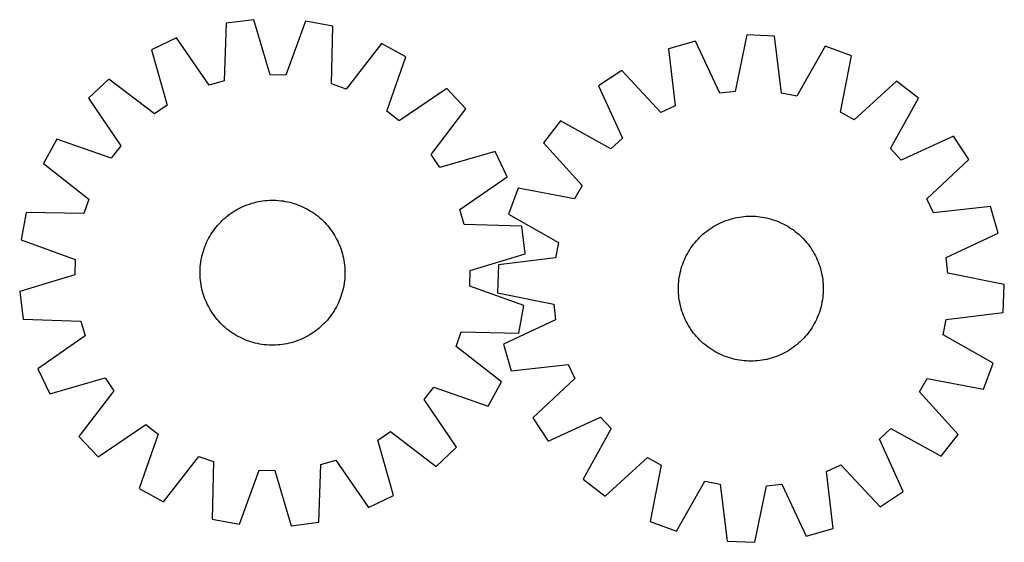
# Model space of a CAD drawing. Header units: millimetres. Extents: x 7 to 1493, y 7 to 2993.
# Tile 9 of 14: x 31 to 575, y 2702 to 2991. Entities that reach past the tile are written whole.
import ezdxf

# ---------------------------------------------------------------- set-up
doc = ezdxf.new("R2010")
doc.units = ezdxf.units.MM
doc.layers.add('CUT', color=7, linetype='CONTINUOUS', true_color=0x000000)

msp = doc.modelspace()

# ---------------------------------------------------------------- linework, layer by layer
at = {"layer": 'CUT'}
for p, q in [((145.349933, 2988.785117), (144.283697, 2957.038655)), ((160.608094, 2990.764776), (145.349933, 2988.785117)), ((169.740494, 2960.341528), (160.608094, 2990.764776)), ((189.135711, 2989.964192), (178.311463, 2960.100997)), ((204.258833, 2987.131928), (189.135711, 2989.964192)), ((203.54296, 2955.375633), (204.258833, 2987.131928)), ((117.971163, 2980.731), (104.071537, 2974.133201)), ((136.057892, 2954.618838), (117.971163, 2980.731)), ((432.866523, 2982.328016), (426.515395, 2951.205067)), ((448.24105, 2981.732648), (432.866523, 2982.328016)), ((452.166337, 2950.211752), (448.24105, 2981.732648)), ((231.142814, 2977.555009), (211.620108, 2952.498299)), ((244.650541, 2970.188065), (231.142814, 2977.555009)), ((404.527393, 2978.957624), (389.72137, 2974.772862)), ((389.72137, 2974.772862), (393.298609, 2943.210573)), ((418.001056, 2950.192451), (404.527393, 2978.957624)), ((476.234673, 2976.180808), (460.576871, 2948.543732)), ((490.672738, 2970.86359), (476.234673, 2976.180808)), ((104.071537, 2974.133201), (112.867683, 2943.611036)), ((234.156471, 2940.20725), (244.650541, 2970.188065)), ((484.665416, 2939.672456), (490.672738, 2970.86359)), ((178.311463, 2960.100997), (169.740494, 2960.341528)), ((363.810764, 2962.810156), (351.022562, 2954.254899)), ((385.513906, 2939.616442), (363.810764, 2962.810156)), ((80.52164, 2958.012775), (69.341142, 2947.442675)), ((105.792243, 2938.76774), (80.52164, 2958.012775)), ((144.283697, 2957.038655), (136.057892, 2954.618838)), ((211.620108, 2952.498299), (203.54296, 2955.375633)), ((267.259295, 2952.772267), (240.94915, 2934.974767)), ((277.829395, 2941.591769), (267.259295, 2952.772267)), ((351.022562, 2954.254899), (364.178002, 2925.342806)), ((515.580642, 2956.932972), (492.148862, 2935.487076)), ((527.668947, 2947.414388), (515.580642, 2956.932972)), ((69.341142, 2947.442675), (87.138641, 2921.132529)), ((426.515395, 2951.205067), (418.001056, 2950.192451)), ((460.576871, 2948.543732), (452.166337, 2950.211752)), ((512.317054, 2919.606222), (527.668947, 2947.414388)), ((112.867683, 2943.611036), (105.792243, 2938.76774)), ((393.298609, 2943.210573), (385.513906, 2939.616442)), ((240.94915, 2934.974767), (234.156471, 2940.20725)), ((258.584361, 2916.321166), (277.829395, 2941.591769)), ((492.148862, 2935.487076), (484.665416, 2939.672456)), ((330.076791, 2934.870872), (320.558208, 2922.782567)), ((357.884958, 2919.518979), (330.076791, 2934.870872)), ((547.052974, 2926.468617), (518.140881, 2913.313177)), ((555.608232, 2913.680415), (547.052974, 2926.468617)), ((51.925344, 2924.83392), (44.558399, 2911.326194)), ((81.906158, 2914.33985), (51.925344, 2924.83392)), ((87.138641, 2921.132529), (81.906158, 2914.33985)), ((320.558208, 2922.782567), (342.004103, 2899.350787)), ((364.178002, 2925.342806), (357.884958, 2919.518979)), ((263.427656, 2909.245725), (258.584361, 2916.321166)), ((293.949821, 2918.041871), (263.427656, 2909.245725)), ((300.54762, 2904.142245), (293.949821, 2918.041871)), ((518.140881, 2913.313177), (512.317054, 2919.606222)), ((44.558399, 2911.326194), (69.615109, 2891.803488)), ((532.414518, 2891.977273), (555.608232, 2913.680415)), ((274.435459, 2886.055516), (300.54762, 2904.142245)), ((342.004103, 2899.350787), (337.818724, 2891.86734)), ((306.62759, 2897.874662), (301.310371, 2883.436597)), ((337.818724, 2891.86734), (306.62759, 2897.874662)), ((69.615109, 2891.803488), (66.737775, 2883.72634)), ((153.52906, 2887.148221), (154.668446, 2887.678133)), ((154.668446, 2887.678133), (155.823914, 2888.171996)), ((155.823914, 2888.171996), (156.994325, 2888.62932)), ((156.994325, 2888.62932), (158.178523, 2889.049656)), ((158.178523, 2889.049656), (159.375339, 2889.432587)), ((159.375339, 2889.432587), (160.583594, 2889.777737)), ((160.583594, 2889.777737), (161.802093, 2890.084764)), ((161.802093, 2890.084764), (163.029636, 2890.353365)), ((163.029636, 2890.353365), (164.265009, 2890.583276)), ((164.265009, 2890.583276), (165.506995, 2890.77427)), ((165.506995, 2890.77427), (166.754367, 2890.926157)), ((166.754367, 2890.926157), (168.005894, 2891.038789)), ((168.005894, 2891.038789), (169.260342, 2891.112054)), ((169.260342, 2891.112054), (170.516472, 2891.145879)), ((170.516472, 2891.145879), (171.773045, 2891.140232)), ((171.773045, 2891.140232), (173.02882, 2891.095117)), ((173.02882, 2891.095117), (174.282559, 2891.01058)), ((174.282559, 2891.01058), (175.533023, 2890.886704)), ((175.533023, 2890.886704), (176.77898, 2890.723611)), ((176.77898, 2890.723611), (178.019198, 2890.521462)), ((178.019198, 2890.521462), (179.252456, 2890.280457)), ((179.252456, 2890.280457), (180.477534, 2890.000832)), ((180.477534, 2890.000832), (181.693225, 2889.682866)), ((181.693225, 2889.682866), (182.898328, 2889.32687)), ((182.898328, 2889.32687), (184.091654, 2888.933197)), ((184.091654, 2888.933197), (185.272027, 2888.502235)), ((185.272027, 2888.502235), (186.438279, 2888.034409)), ((186.438279, 2888.034409), (187.589262, 2887.530181)), ((187.589262, 2887.530181), (188.723839, 2886.990048)), ((536.008648, 2884.192571), (532.414518, 2891.977273)), ((567.570938, 2887.769809), (536.008648, 2884.192571)), ((571.755699, 2872.963786), (567.570938, 2887.769809)), ((34.98148, 2884.442212), (32.149216, 2869.31909)), ((66.737775, 2883.72634), (34.98148, 2884.442212)), ((145.12405, 2881.681074), (146.095856, 2882.477693)), ((146.095856, 2882.477693), (147.092204, 2883.243393)), ((147.092204, 2883.243393), (148.112112, 2883.977419)), ((148.112112, 2883.977419), (149.154573, 2884.679047)), ((149.154573, 2884.679047), (150.218559, 2885.347584)), ((150.218559, 2885.347584), (151.303018, 2885.98237)), ((151.303018, 2885.98237), (152.406882, 2886.58278)), ((152.406882, 2886.58278), (153.52906, 2887.148221)), ((188.723839, 2886.990048), (189.840889, 2886.414544)), ((189.840889, 2886.414544), (190.939312, 2885.804237)), ((190.939312, 2885.804237), (192.018022, 2885.159729)), ((192.018022, 2885.159729), (193.075955, 2884.481655)), ((193.075955, 2884.481655), (194.112068, 2883.770686)), ((194.112068, 2883.770686), (195.125337, 2883.027522)), ((195.125337, 2883.027522), (196.114763, 2882.252898)), ((196.114763, 2882.252898), (197.079369, 2881.447577)), ((276.855275, 2877.829712), (274.435459, 2886.055516)), ((301.310371, 2883.436597), (328.947448, 2867.778796)), ((428.864931, 2881.850544), (430.10888, 2882.028302)), ((430.10888, 2882.028302), (431.357799, 2882.166898)), ((431.357799, 2882.166898), (432.610454, 2882.266196)), ((432.610454, 2882.266196), (433.865611, 2882.326098)), ((433.865611, 2882.326098), (435.12203, 2882.346546)), ((435.12203, 2882.346546), (436.378472, 2882.327518)), ((436.378472, 2882.327518), (437.633695, 2882.269034)), ((437.633695, 2882.269034), (438.886462, 2882.171151)), ((438.886462, 2882.171151), (440.135537, 2882.033966)), ((440.135537, 2882.033966), (441.379686, 2881.857614)), ((139.860511, 2876.298143), (140.665832, 2877.262749)), ((140.665832, 2877.262749), (141.501054, 2878.201583)), ((141.501054, 2878.201583), (142.365354, 2879.11372)), ((142.365354, 2879.11372), (143.257879, 2879.998257)), ((143.257879, 2879.998257), (144.177746, 2880.854324)), ((144.177746, 2880.854324), (145.12405, 2881.681074)), ((197.079369, 2881.447577), (198.018204, 2880.612354)), ((198.018204, 2880.612354), (198.93034, 2879.748054)), ((198.93034, 2879.748054), (199.814878, 2878.85553)), ((199.814878, 2878.85553), (200.670944, 2877.935662)), ((200.670944, 2877.935662), (201.497695, 2876.989358)), ((201.497695, 2876.989358), (202.294313, 2876.017553)), ((308.601738, 2876.763476), (276.855275, 2877.829712)), ((310.581397, 2861.505314), (308.601738, 2876.763476)), ((413.69248, 2876.107556), (414.763524, 2876.764725)), ((414.763524, 2876.764725), (415.854682, 2877.387927)), ((415.854682, 2877.387927), (416.964876, 2877.976548)), ((416.964876, 2877.976548), (418.093012, 2878.530007)), ((418.093012, 2878.530007), (419.237976, 2879.047757)), ((419.237976, 2879.047757), (420.398637, 2879.529287)), ((420.398637, 2879.529287), (421.573852, 2879.974122)), ((421.573852, 2879.974122), (422.762458, 2880.381824)), ((422.762458, 2880.381824), (423.963285, 2880.751989)), ((423.963285, 2880.751989), (425.175146, 2881.084253)), ((425.175146, 2881.084253), (426.396846, 2881.378287)), ((426.396846, 2881.378287), (427.627179, 2881.633802)), ((427.627179, 2881.633802), (428.864931, 2881.850544)), ((441.379686, 2881.857614), (442.617682, 2881.64227)), ((442.617682, 2881.64227), (443.848303, 2881.388146)), ((443.848303, 2881.388146), (445.070334, 2881.095492)), ((445.070334, 2881.095492), (446.28257, 2880.764598)), ((446.28257, 2880.764598), (447.483814, 2880.39579)), ((447.483814, 2880.39579), (448.672881, 2879.989431)), ((448.672881, 2879.989431), (449.848597, 2879.545924)), ((449.848597, 2879.545924), (451.009802, 2879.065706)), ((451.009802, 2879.065706), (452.15535, 2878.54925)), ((452.15535, 2878.54925), (453.28411, 2877.997066)), ((453.28411, 2877.997066), (454.394969, 2877.4097)), ((454.394969, 2877.4097), (455.48683, 2876.787731)), ((455.48683, 2876.787731), (456.558616, 2876.131772)), ((136.309171, 2871.122691), (136.95368, 2872.201401)), ((136.95368, 2872.201401), (137.631753, 2873.259335)), ((137.631753, 2873.259335), (138.342723, 2874.295448)), ((138.342723, 2874.295448), (139.085886, 2875.308717)), ((139.085886, 2875.308717), (139.860511, 2876.298143)), ((202.294313, 2876.017553), (203.060013, 2875.021204)), ((203.060013, 2875.021204), (203.794039, 2874.001296)), ((203.794039, 2874.001296), (204.495667, 2872.958835)), ((204.495667, 2872.958835), (205.164204, 2871.89485)), ((205.164204, 2871.89485), (205.798991, 2870.81039)), ((406.844382, 2870.61484), (407.746275, 2871.489824)), ((407.746275, 2871.489824), (408.675207, 2872.336046)), ((408.675207, 2872.336046), (409.630261, 2873.152673)), ((409.630261, 2873.152673), (410.610494, 2873.938898)), ((410.610494, 2873.938898), (411.61494, 2874.693944)), ((411.61494, 2874.693944), (412.642606, 2875.417068)), ((412.642606, 2875.417068), (413.69248, 2876.107556)), ((456.558616, 2876.131772), (457.609269, 2875.442471)), ((457.609269, 2875.442471), (458.637752, 2874.720509)), ((458.637752, 2874.720509), (459.64305, 2873.966598)), ((459.64305, 2873.966598), (460.624172, 2873.181481)), ((460.624172, 2873.181481), (461.580147, 2872.365934)), ((461.580147, 2872.365934), (462.510035, 2871.520761)), ((462.510035, 2871.520761), (463.412916, 2870.646797)), ((542.990527, 2859.490124), (571.755699, 2872.963786)), ((32.149216, 2869.31909), (62.012411, 2858.494843)), ((133.611174, 2865.455406), (134.079, 2866.621659)), ((134.079, 2866.621659), (134.583228, 2867.772642)), ((134.583228, 2867.772642), (135.12336, 2868.907218)), ((135.12336, 2868.907218), (135.698864, 2870.024269)), ((135.698864, 2870.024269), (136.309171, 2871.122691)), ((205.798991, 2870.81039), (206.399401, 2869.706526)), ((206.399401, 2869.706526), (206.964841, 2868.584348)), ((206.964841, 2868.584348), (207.494754, 2867.444963)), ((207.494754, 2867.444963), (207.988616, 2866.289494)), ((207.988616, 2866.289494), (208.445941, 2865.119084)), ((328.947448, 2867.778796), (327.279427, 2859.368262)), ((402.048708, 2864.811194), (402.770671, 2865.839677)), ((402.770671, 2865.839677), (403.524582, 2866.844975)), ((403.524582, 2866.844975), (404.309699, 2867.826096)), ((404.309699, 2867.826096), (405.125246, 2868.782072)), ((405.125246, 2868.782072), (405.970418, 2869.711959)), ((405.970418, 2869.711959), (406.844382, 2870.61484)), ((463.412916, 2870.646797), (464.287899, 2869.744905)), ((464.287899, 2869.744905), (465.134122, 2868.815973)), ((465.134122, 2868.815973), (465.950748, 2867.860919)), ((465.950748, 2867.860919), (466.736973, 2866.880686)), ((466.736973, 2866.880686), (467.49202, 2865.87624)), ((467.49202, 2865.87624), (468.215144, 2864.848573)), ((131.832952, 2859.435835), (132.112576, 2860.660914)), ((132.112576, 2860.660914), (132.430543, 2861.876604)), ((132.430543, 2861.876604), (132.786538, 2863.081708)), ((132.786538, 2863.081708), (133.180212, 2864.275034)), ((133.180212, 2864.275034), (133.611174, 2865.455406)), ((208.445941, 2865.119084), (208.866276, 2863.934886)), ((208.866276, 2863.934886), (209.249207, 2862.738069)), ((209.249207, 2862.738069), (209.594357, 2861.529815)), ((209.594357, 2861.529815), (209.901384, 2860.311315)), ((209.901384, 2860.311315), (210.169986, 2859.083773)), ((280.158149, 2852.372914), (310.581397, 2861.505314)), ((398.94193, 2859.357274), (399.494113, 2860.486035)), ((399.494113, 2860.486035), (400.08148, 2861.596894)), ((400.08148, 2861.596894), (400.703449, 2862.688755)), ((400.703449, 2862.688755), (401.359408, 2863.760541)), ((401.359408, 2863.760541), (402.048708, 2864.811194)), ((468.215144, 2864.848573), (468.905631, 2863.7987)), ((468.905631, 2863.7987), (469.5628, 2862.727656)), ((469.5628, 2862.727656), (470.186003, 2861.636498)), ((470.186003, 2861.636498), (470.774624, 2860.526303)), ((470.774624, 2860.526303), (471.328082, 2859.398168)), ((62.012411, 2858.494843), (61.77188, 2849.923874)), ((131.102828, 2854.465938), (131.226704, 2855.716403)), ((131.226704, 2855.716403), (131.389797, 2856.962359)), ((131.389797, 2856.962359), (131.591946, 2858.202578)), ((131.591946, 2858.202578), (131.832952, 2859.435835)), ((210.169986, 2859.083773), (210.399897, 2857.848399)), ((210.399897, 2857.848399), (210.59089, 2856.606414)), ((210.59089, 2856.606414), (210.742778, 2855.359041)), ((210.742778, 2855.359041), (210.855409, 2854.107514)), ((295.758532, 2855.442975), (295.163164, 2840.068448)), ((327.279427, 2859.368262), (295.758532, 2855.442975)), ((397.09539, 2854.685739), (397.501748, 2855.874805)), ((397.501748, 2855.874805), (397.945255, 2857.050521)), ((397.945255, 2857.050521), (398.425474, 2858.211726)), ((398.425474, 2858.211726), (398.94193, 2859.357274)), ((471.328082, 2859.398168), (471.845832, 2858.253204)), ((471.845832, 2858.253204), (472.327362, 2857.092542)), ((472.327362, 2857.092542), (472.772198, 2855.917328)), ((472.772198, 2855.917328), (473.179899, 2854.728721)), ((544.003143, 2850.975784), (542.990527, 2859.490124)), ((61.77188, 2849.923874), (31.348632, 2840.791474)), ((130.967529, 2850.699852), (130.973177, 2851.956424)), ((131.001355, 2849.443722), (130.967529, 2850.699852)), ((130.973177, 2851.956424), (131.018291, 2853.2122)), ((131.074619, 2848.189274), (131.001355, 2849.443722)), ((131.018291, 2853.2122), (131.102828, 2854.465938)), ((210.855409, 2854.107514), (210.928674, 2852.853066)), ((210.956852, 2850.340364), (210.911738, 2849.084588)), ((210.928674, 2852.853066), (210.962499, 2851.596936)), ((210.962499, 2851.596936), (210.956852, 2850.340364)), ((279.917617, 2843.801945), (280.158149, 2852.372914)), ((395.633565, 2848.581611), (395.848909, 2849.819607)), ((395.848909, 2849.819607), (396.103034, 2851.050227)), ((396.103034, 2851.050227), (396.395688, 2852.272259)), ((396.395688, 2852.272259), (396.726582, 2853.484495)), ((396.726582, 2853.484495), (397.09539, 2854.685739)), ((473.179899, 2854.728721), (473.550064, 2853.527894)), ((473.550064, 2853.527894), (473.882328, 2852.316033)), ((473.882328, 2852.316033), (474.176362, 2851.094333)), ((474.176362, 2851.094333), (474.431877, 2849.864)), ((474.431877, 2849.864), (474.64862, 2848.626249)), ((575.126091, 2844.624657), (544.003143, 2850.975784)), ((131.187251, 2846.937747), (131.074619, 2848.189274)), ((131.339139, 2845.690375), (131.187251, 2846.937747)), ((131.530132, 2844.448389), (131.339139, 2845.690375)), ((131.760043, 2843.213015), (131.530132, 2844.448389)), ((210.338082, 2844.09421), (210.097077, 2842.860953)), ((210.540231, 2845.334429), (210.338082, 2844.09421)), ((210.703325, 2846.580385), (210.540231, 2845.334429)), ((210.827201, 2847.83085), (210.703325, 2846.580385)), ((210.911738, 2849.084588), (210.827201, 2847.83085)), ((395.163662, 2843.580396), (395.222146, 2844.83562)), ((395.222146, 2844.83562), (395.320029, 2846.088387)), ((395.320029, 2846.088387), (395.457214, 2847.337462)), ((395.457214, 2847.337462), (395.633565, 2848.581611)), ((474.64862, 2848.626249), (474.826377, 2847.3823)), ((474.826377, 2847.3823), (474.964973, 2846.133381)), ((474.964973, 2846.133381), (475.064271, 2844.880725)), ((475.064271, 2844.880725), (475.124174, 2843.625568)), ((574.530723, 2829.25013), (575.126091, 2844.624657)), ((31.348632, 2840.791474), (33.328291, 2825.533312)), ((132.028645, 2841.985473), (131.760043, 2843.213015)), ((132.335672, 2840.766973), (132.028645, 2841.985473)), ((132.680821, 2839.558719), (132.335672, 2840.766973)), ((133.063753, 2838.361902), (132.680821, 2839.558719)), ((209.14349, 2839.21508), (208.749817, 2838.021754)), ((209.499486, 2840.420184), (209.14349, 2839.21508)), ((209.817453, 2841.635874), (209.499486, 2840.420184)), ((210.097077, 2842.860953), (209.817453, 2841.635874)), ((309.780812, 2832.977698), (279.917617, 2843.801945)), ((295.163164, 2840.068448), (326.286112, 2833.71732)), ((395.144634, 2842.323955), (395.163662, 2843.580396)), ((395.165081, 2841.067536), (395.144634, 2842.323955)), ((395.224984, 2839.812379), (395.165081, 2841.067536)), ((395.324282, 2838.559723), (395.224984, 2839.812379)), ((395.462878, 2837.310805), (395.324282, 2838.559723)), ((474.969226, 2838.604717), (474.832041, 2837.355643)), ((475.067109, 2839.857484), (474.969226, 2838.604717)), ((475.125593, 2841.112708), (475.067109, 2839.857484)), ((475.124174, 2843.625568), (475.144621, 2842.369149)), ((475.144621, 2842.369149), (475.125593, 2841.112708)), ((133.484088, 2837.177704), (133.063753, 2838.361902)), ((133.941413, 2836.007294), (133.484088, 2837.177704)), ((134.435275, 2834.851825), (133.941413, 2836.007294)), ((134.965188, 2833.71244), (134.435275, 2834.851825)), ((135.530628, 2832.590262), (134.965188, 2833.71244)), ((206.806668, 2833.38957), (206.231165, 2832.272519)), ((207.346801, 2834.524146), (206.806668, 2833.38957)), ((207.851029, 2835.675129), (207.346801, 2834.524146)), ((208.318855, 2836.841382), (207.851029, 2835.675129)), ((208.749817, 2838.021754), (208.318855, 2836.841382)), ((326.286112, 2833.71732), (327.298728, 2825.20298)), ((395.640635, 2836.066855), (395.462878, 2837.310805)), ((395.857378, 2834.829104), (395.640635, 2836.066855)), ((396.112893, 2833.598771), (395.857378, 2834.829104)), ((396.406927, 2832.377071), (396.112893, 2833.598771)), ((474.186221, 2833.642877), (473.893567, 2832.420845)), ((474.440346, 2834.873498), (474.186221, 2833.642877)), ((474.65569, 2836.111493), (474.440346, 2834.873498)), ((474.832041, 2837.355643), (474.65569, 2836.111493)), ((136.131038, 2831.486398), (135.530628, 2832.590262)), ((136.765825, 2830.401938), (136.131038, 2831.486398)), ((137.434362, 2829.337953), (136.765825, 2830.401938)), ((138.13599, 2828.295492), (137.434362, 2829.337953)), ((138.870016, 2827.275584), (138.13599, 2828.295492)), ((203.587306, 2828.00134), (202.844142, 2826.988071)), ((204.298275, 2829.037453), (203.587306, 2828.00134)), ((204.976349, 2830.095387), (204.298275, 2829.037453)), ((205.620857, 2831.174097), (204.976349, 2830.095387)), ((206.231165, 2832.272519), (205.620857, 2831.174097)), ((306.948549, 2817.854576), (309.780812, 2832.977698)), ((396.739191, 2831.16521), (396.406927, 2832.377071)), ((397.109356, 2829.964383), (396.739191, 2831.16521)), ((397.517057, 2828.775776), (397.109356, 2829.964383)), ((397.961893, 2827.600562), (397.517057, 2828.775776)), ((472.787507, 2828.818299), (472.344, 2827.642583)), ((473.193865, 2830.007365), (472.787507, 2828.818299)), ((473.562673, 2831.20861), (473.193865, 2830.007365)), ((473.893567, 2832.420845), (473.562673, 2831.20861)), ((543.009828, 2825.324842), (574.530723, 2829.25013)), ((33.328291, 2825.533312), (65.074754, 2824.467076)), ((65.074754, 2824.467076), (67.49457, 2816.241272)), ((139.635716, 2826.279235), (138.870016, 2827.275584)), ((140.432334, 2825.30743), (139.635716, 2826.279235)), ((141.259084, 2824.361126), (140.432334, 2825.30743)), ((142.115151, 2823.441258), (141.259084, 2824.361126)), ((142.999689, 2822.548734), (142.115151, 2823.441258)), ((143.911825, 2821.684434), (142.999689, 2822.548734)), ((198.67215, 2822.298531), (197.752282, 2821.442464)), ((199.564675, 2823.183068), (198.67215, 2822.298531)), ((200.428974, 2824.095205), (199.564675, 2823.183068)), ((201.264197, 2825.034039), (200.428974, 2824.095205)), ((202.069518, 2825.998645), (201.264197, 2825.034039)), ((202.844142, 2826.988071), (202.069518, 2825.998645)), ((327.298728, 2825.20298), (298.533556, 2811.729318)), ((398.443423, 2826.4399), (397.961893, 2827.600562)), ((398.961173, 2825.294937), (398.443423, 2826.4399)), ((399.514631, 2824.166801), (398.961173, 2825.294937)), ((400.103252, 2823.056606), (399.514631, 2824.166801)), ((400.726455, 2821.965448), (400.103252, 2823.056606)), ((470.207775, 2823.09621), (469.585806, 2822.004349)), ((470.795142, 2824.207069), (470.207775, 2823.09621)), ((471.347325, 2825.33583), (470.795142, 2824.207069)), ((471.863781, 2826.481378), (471.347325, 2825.33583)), ((472.344, 2827.642583), (471.863781, 2826.481378)), ((541.341807, 2816.914308), (543.009828, 2825.324842)), ((144.850659, 2820.849211), (143.911825, 2821.684434)), ((145.815266, 2820.043891), (144.850659, 2820.849211)), ((146.804692, 2819.269266), (145.815266, 2820.043891)), ((147.817961, 2818.526102), (146.804692, 2819.269266)), ((148.854073, 2817.815133), (147.817961, 2818.526102)), ((149.912007, 2817.137059), (148.854073, 2817.815133)), ((150.990717, 2816.492551), (149.912007, 2817.137059)), ((191.71147, 2816.949204), (190.62701, 2816.314418)), ((192.775455, 2817.617741), (191.71147, 2816.949204)), ((193.817916, 2818.319369), (192.775455, 2817.617741)), ((194.837825, 2819.053395), (193.817916, 2818.319369)), ((195.834173, 2819.819095), (194.837825, 2819.053395)), ((196.805979, 2820.615714), (195.834173, 2819.819095)), ((197.752282, 2821.442464), (196.805979, 2820.615714)), ((272.31492, 2810.4933), (275.192254, 2818.570448)), ((275.192254, 2818.570448), (306.948549, 2817.854576)), ((401.383624, 2820.894404), (400.726455, 2821.965448)), ((402.074111, 2819.844531), (401.383624, 2820.894404)), ((402.797235, 2818.816864), (402.074111, 2819.844531)), ((403.552282, 2817.812419), (402.797235, 2818.816864)), ((404.338507, 2816.832185), (403.552282, 2817.812419)), ((405.155133, 2815.877131), (404.338507, 2816.832185)), ((465.979556, 2816.867008), (465.164009, 2815.911032)), ((466.764673, 2817.848129), (465.979556, 2816.867008)), ((467.518584, 2818.853427), (466.764673, 2817.848129)), ((468.240547, 2819.88191), (467.518584, 2818.853427)), ((468.929847, 2820.932563), (468.240547, 2819.88191)), ((469.585806, 2822.004349), (468.929847, 2820.932563)), ((568.978884, 2801.256507), (541.341807, 2816.914308)), ((67.49457, 2816.241272), (41.382409, 2798.154543)), ((152.08914, 2815.882244), (150.990717, 2816.492551)), ((153.20619, 2815.30674), (152.08914, 2815.882244)), ((154.340767, 2814.766608), (153.20619, 2815.30674)), ((155.491749, 2814.262379), (154.340767, 2814.766608)), ((156.658002, 2813.794553), (155.491749, 2814.262379)), ((157.838374, 2813.363591), (156.658002, 2813.794553)), ((159.031701, 2812.969918), (157.838374, 2813.363591)), ((160.236804, 2812.613922), (159.031701, 2812.969918)), ((161.452495, 2812.295956), (160.236804, 2812.613922)), ((162.677573, 2812.016331), (161.452495, 2812.295956)), ((163.91083, 2811.775326), (162.677573, 2812.016331)), ((165.151049, 2811.573177), (163.91083, 2811.775326)), ((166.397006, 2811.410084), (165.151049, 2811.573177)), ((167.64747, 2811.286208), (166.397006, 2811.410084)), ((175.175662, 2811.370631), (173.924134, 2811.257999)), ((176.423034, 2811.522518), (175.175662, 2811.370631)), ((177.66502, 2811.713512), (176.423034, 2811.522518)), ((178.900393, 2811.943423), (177.66502, 2811.713512)), ((180.127935, 2812.212024), (178.900393, 2811.943423)), ((181.346435, 2812.519051), (180.127935, 2812.212024)), ((182.554689, 2812.864201), (181.346435, 2812.519051)), ((183.751506, 2813.247132), (182.554689, 2812.864201)), ((184.935704, 2813.667468), (183.751506, 2813.247132)), ((186.106115, 2814.124792), (184.935704, 2813.667468)), ((187.261583, 2814.618655), (186.106115, 2814.124792)), ((188.400968, 2815.148568), (187.261583, 2814.618655)), ((189.523147, 2815.714008), (188.400968, 2815.148568)), ((190.62701, 2816.314418), (189.523147, 2815.714008)), ((298.533556, 2811.729318), (302.718317, 2796.923295)), ((406.001356, 2814.9482), (405.155133, 2815.877131)), ((406.876339, 2814.046307), (406.001356, 2814.9482)), ((407.77922, 2813.172343), (406.876339, 2814.046307)), ((408.709107, 2812.32717), (407.77922, 2813.172343)), ((409.665083, 2811.511623), (408.709107, 2812.32717)), ((410.646205, 2810.726507), (409.665083, 2811.511623)), ((460.658994, 2811.540431), (459.678761, 2810.754207)), ((461.614048, 2812.357058), (460.658994, 2811.540431)), ((462.54298, 2813.20328), (461.614048, 2812.357058)), ((463.444873, 2814.078264), (462.54298, 2813.20328)), ((464.318837, 2814.981145), (463.444873, 2814.078264)), ((465.164009, 2815.911032), (464.318837, 2814.981145)), ((168.901209, 2811.201671), (167.64747, 2811.286208)), ((170.156984, 2811.156556), (168.901209, 2811.201671)), ((171.413557, 2811.150909), (170.156984, 2811.156556)), ((172.669687, 2811.184734), (171.413557, 2811.150909)), ((173.924134, 2811.257999), (172.669687, 2811.184734)), ((297.37163, 2790.970594), (272.31492, 2810.4933)), ((411.651503, 2809.972595), (410.646205, 2810.726507)), ((412.679986, 2809.250633), (411.651503, 2809.972595)), ((413.730639, 2808.561332), (412.679986, 2809.250633)), ((414.802424, 2807.905374), (413.730639, 2808.561332)), ((415.894286, 2807.283404), (414.802424, 2807.905374)), ((417.005145, 2806.696038), (415.894286, 2807.283404)), ((418.133905, 2806.143854), (417.005145, 2806.696038)), ((419.279453, 2805.627398), (418.133905, 2806.143854)), ((452.196243, 2806.163097), (451.051279, 2805.645347)), ((453.324379, 2806.716556), (452.196243, 2806.163097)), ((454.434573, 2807.305177), (453.324379, 2806.716556)), ((455.525731, 2807.928379), (454.434573, 2807.305177)), ((456.596775, 2808.585549), (455.525731, 2807.928379)), ((457.646649, 2809.276036), (456.596775, 2808.585549)), ((458.674315, 2809.99916), (457.646649, 2809.276036)), ((459.678761, 2810.754207), (458.674315, 2809.99916)), ((302.718317, 2796.923295), (334.280606, 2800.500533)), ((334.280606, 2800.500533), (337.874737, 2792.715831)), ((420.440658, 2805.14718), (419.279453, 2805.627398)), ((421.616374, 2804.703673), (420.440658, 2805.14718)), ((422.805441, 2804.297315), (421.616374, 2804.703673)), ((424.006685, 2803.928506), (422.805441, 2804.297315)), ((425.218921, 2803.597612), (424.006685, 2803.928506)), ((426.440952, 2803.304958), (425.218921, 2803.597612)), ((427.671573, 2803.050834), (426.440952, 2803.304958)), ((428.909569, 2802.83549), (427.671573, 2803.050834)), ((430.153718, 2802.659138), (428.909569, 2802.83549)), ((431.402792, 2802.521953), (430.153718, 2802.659138)), ((432.65556, 2802.42407), (431.402792, 2802.521953)), ((433.910783, 2802.365586), (432.65556, 2802.42407)), ((435.167225, 2802.346558), (433.910783, 2802.365586)), ((436.423644, 2802.367006), (435.167225, 2802.346558)), ((437.6788, 2802.426908), (436.423644, 2802.367006)), ((438.931456, 2802.526206), (437.6788, 2802.426908)), ((440.180375, 2802.664803), (438.931456, 2802.526206)), ((441.424324, 2802.84256), (440.180375, 2802.664803)), ((442.662076, 2803.059303), (441.424324, 2802.84256)), ((443.892409, 2803.314817), (442.662076, 2803.059303)), ((445.114109, 2803.608851), (443.892409, 2803.314817)), ((446.32597, 2803.941115), (445.114109, 2803.608851)), ((447.526796, 2804.31128), (446.32597, 2803.941115)), ((448.715403, 2804.718982), (447.526796, 2804.31128)), ((449.890618, 2805.163817), (448.715403, 2804.718982)), ((451.051279, 2805.645347), (449.890618, 2805.163817)), ((563.661665, 2786.818442), (568.978884, 2801.256507)), ((41.382409, 2798.154543), (47.980207, 2784.254917)), ((47.980207, 2784.254917), (78.502373, 2793.051063)), ((78.502373, 2793.051063), (83.345668, 2785.975622)), ((290.004685, 2777.462868), (297.37163, 2790.970594)), ((337.874737, 2792.715831), (314.681023, 2771.012689)), ((528.285152, 2785.342318), (532.470531, 2792.825764)), ((532.470531, 2792.825764), (563.661665, 2786.818442)), ((83.345668, 2785.975622), (64.100633, 2760.705019)), ((254.791387, 2781.164259), (260.023871, 2787.956938)), ((260.023871, 2787.956938), (290.004685, 2777.462868)), ((549.731047, 2761.910537), (528.285152, 2785.342318)), ((272.588887, 2754.854113), (254.791387, 2781.164259)), ((314.681023, 2771.012689), (323.236281, 2758.224487)), ((323.236281, 2758.224487), (352.148374, 2771.379927)), ((352.148374, 2771.379927), (357.972201, 2765.086882)), ((74.670733, 2749.524521), (100.980879, 2767.322021)), ((100.980879, 2767.322021), (107.773558, 2762.089538)), ((229.062345, 2758.685752), (236.137786, 2763.529048)), ((236.137786, 2763.529048), (261.408389, 2744.284013)), ((357.972201, 2765.086882), (342.620308, 2737.278716)), ((506.111253, 2759.350299), (512.404297, 2765.174126)), ((512.404297, 2765.174126), (540.212464, 2749.822232)), ((64.100633, 2760.705019), (74.670733, 2749.524521)), ((107.773558, 2762.089538), (97.279488, 2732.108723)), ((237.858491, 2728.163587), (229.062345, 2758.685752)), ((519.266693, 2730.438205), (506.111253, 2759.350299)), ((540.212464, 2749.822232), (549.731047, 2761.910537)), ((261.408389, 2744.284013), (272.588887, 2754.854113)), ((110.787215, 2724.741779), (130.30992, 2749.798489)), ((130.30992, 2749.798489), (138.387068, 2746.921155)), ((138.387068, 2746.921155), (137.671196, 2715.16486)), ((197.646332, 2745.258133), (205.872137, 2747.67795)), ((205.872137, 2747.67795), (223.958866, 2721.565788)), ((354.708613, 2727.760133), (378.140393, 2749.206028)), ((378.140393, 2749.206028), (385.623839, 2745.020648)), ((152.794318, 2712.332596), (163.618565, 2742.195791)), ((163.618565, 2742.195791), (172.189535, 2741.95526)), ((172.189535, 2741.95526), (181.321934, 2711.532012)), ((196.580096, 2713.511671), (197.646332, 2745.258133)), ((385.623839, 2745.020648), (379.616517, 2713.829514)), ((476.990646, 2741.482531), (484.775349, 2745.076662)), ((480.567885, 2709.920242), (476.990646, 2741.482531)), ((484.775349, 2745.076662), (506.478491, 2721.882948)), ((342.620308, 2737.278716), (354.708613, 2727.760133)), ((394.054582, 2708.512296), (409.712384, 2736.149372)), ((409.712384, 2736.149372), (418.122917, 2734.481352)), ((97.279488, 2732.108723), (110.787215, 2724.741779)), ((418.122917, 2734.481352), (422.048205, 2702.960456)), ((437.422732, 2702.365088), (443.77386, 2733.488037)), ((443.77386, 2733.488037), (452.288199, 2734.500653)), ((452.288199, 2734.500653), (465.761862, 2705.73548)), ((506.478491, 2721.882948), (519.266693, 2730.438205)), ((223.958866, 2721.565788), (237.858491, 2728.163587)), ((137.671196, 2715.16486), (152.794318, 2712.332596)), ((181.321934, 2711.532012), (196.580096, 2713.511671)), ((379.616517, 2713.829514), (394.054582, 2708.512296)), ((465.761862, 2705.73548), (480.567885, 2709.920242)), ((422.048205, 2702.960456), (437.422732, 2702.365088))]:
    msp.add_line(p, q, dxfattribs=at)

doc.saveas('drawing.dxf')
